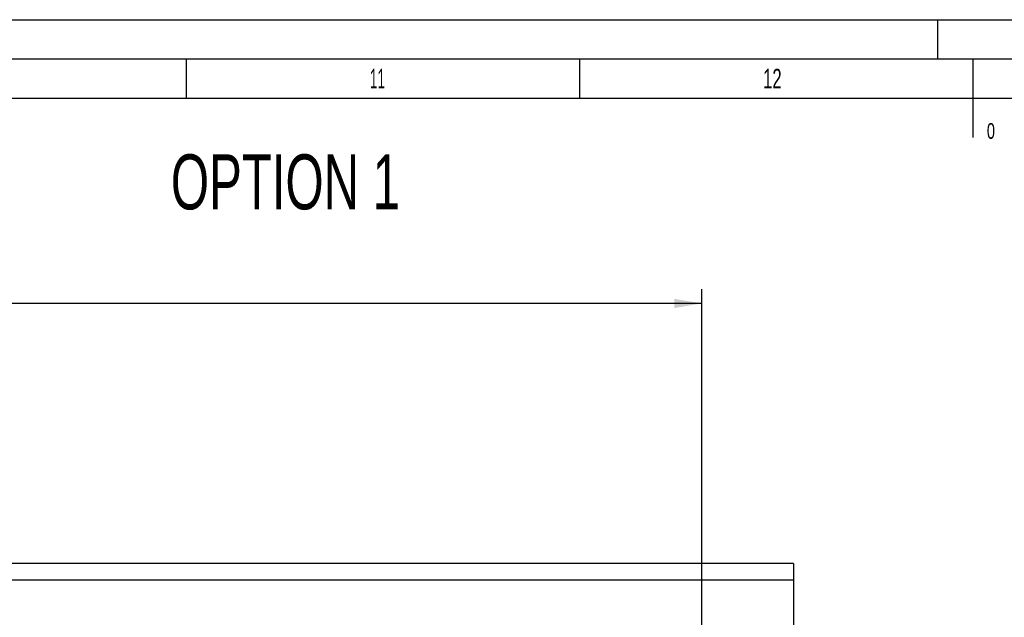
# Model space of a CAD drawing. Header units: millimetres. Extents: x 0 to 1189, y 0 to 841.
# Tile 123 of 131: x 473 to 598, y 765 to 841. Entities that reach past the tile are written whole.
import ezdxf
from ezdxf.enums import TextEntityAlignment as Align

# ---------------------------------------------------------------- set-up
doc = ezdxf.new("R2010")
doc.units = ezdxf.units.MM
doc.header["$LTSCALE"] = 65.395
doc.layers.get('0').update_dxf_attribs({"linetype": 'CONTINUOUS'})
for name, color, linetype in [('25087_000000_TLKGS_MARKETING_ABL1591', 7, 'CONTINUOUS'), ('25087_030000_TLKGS_V_ABL1592', 7, 'CONTINUOUS'), ('25087_700000_TLKGS_V_ABL1593', 7, 'CONTINUOUS'), ('25087_727000_27_SIMPLE1_B_ABL1594', 7, 'CONTINUOUS'), ('25087_727000_27_SIMPLE1_T1_B_PBL1595', 7, 'CONTINUOUS'), ('new_view_8_VBL1588', 7, 'CONTINUOUS')]:
    doc.layers.add(name, color=color, linetype=linetype)
doc.styles.get("Standard").update_dxf_attribs({"font": 'txt', "width": 0.6})
doc.styles.add('TEXTSTYLE_2', font='txt')
doc.dimstyles.new('DIMSTYLE_2', dxfattribs={"dimtxt": 3.5, "dimasz": 3.5, "dimexe": 1.8, "dimexo": 0, "dimgap": 0.875, "dimtad": 1, "dimlfac": 25, "dimdsep": 46, "dimtxsty": 'Standard', "dimblk": '_FILLED', "dimblk1": '_FILLED', "dimblk2": '_FILLED', "dimcen": 0.09, "dimadec": 0, "dimazin": 0, "dimtp": 2, "dimtm": 2, "dimtfac": 1, "dimtofl": 0, "dimtmove": 0, "dimatfit": 3, "dimldrblk": '_FILLED', "dimfxl": 1, "dimtolj": 1, "dimarcsym": 0})

# ---------------------------------------------------------------- blocks, each defined once
blk = doc.blocks.new('_FILLED')
at = {"color": 0, "linetype": 'ByBlock'}
blk.add_solid([(0, 0), (-1, 0.167), (-1, -0.167)], dxfattribs=at)
blk = doc.blocks.new('*D12')
at = {"color": 2, "linetype": 'Continuous'}
for p, q in [((371.92, 794.92), (371.92, 806.71)), ((560, 740.6), (560, 806.71)), ((371.92, 804.91), (465.96, 804.91)), ((560, 804.91), (465.96, 804.91))]:
    blk.add_line(p, q, dxfattribs=at)
at = {"color": 2, "linetype": 'Continuous', "xscale": 3.5, "yscale": 3.5, "zscale": 3.5, "rotation": 180}
blk.add_blockref('_FILLED', (371.92, 804.91), dxfattribs=at)
at = {"color": 2, "linetype": 'Continuous', "xscale": 3.5, "yscale": 3.5, "zscale": 3.5}
blk.add_blockref('_FILLED', (560, 804.91), dxfattribs=at)
at = {"color": 2, "linetype": 'Continuous', "width": 0.690476}
blk.add_text('4702', height=3.5, dxfattribs=at).set_placement((465.96, 805.79), align=Align.CENTER)
blk = doc.blocks.new('25087_727000_27_SIMPLE1_T1_B_PBL1595', base_point=(472.17, 762.17))
at = {"layer": '25087_727000_27_SIMPLE1_T1_B_PBL1595', "color": 7, "linetype": 'Continuous'}
for p, q in [((571.68, 771.82), (429.95, 771.82)), ((571.68, 771.82), (571.68, 737.16)), ((571.68, 769.7), (429.95, 769.7))]:
    blk.add_line(p, q, dxfattribs=at)
blk = doc.blocks.new('25087_727000_27_SIMPLE1_B_ABL1594', base_point=(476.27, 729.39))
at = {"layer": '25087_727000_27_SIMPLE1_T1_B_PBL1595'}
blk.add_blockref('25087_727000_27_SIMPLE1_T1_B_PBL1595', (472.17, 762.17), dxfattribs=at)
blk = doc.blocks.new('25087_700000_TLKGS_V_ABL1593', base_point=(476.27, 729.39))
at = {"layer": '25087_727000_27_SIMPLE1_B_ABL1594'}
blk.add_blockref('25087_727000_27_SIMPLE1_B_ABL1594', (476.27, 729.39), dxfattribs=at)
blk = doc.blocks.new('25087_030000_TLKGS_V_ABL1592', base_point=(476.63, 729.39))
at = {"layer": '25087_700000_TLKGS_V_ABL1593'}
blk.add_blockref('25087_700000_TLKGS_V_ABL1593', (476.27, 729.39), dxfattribs=at)
blk = doc.blocks.new('25087_000000_TLKGS_MARKETING_ABL1591', base_point=(467.4, 729.39))
at = {"layer": '25087_030000_TLKGS_V_ABL1592'}
blk.add_blockref('25087_030000_TLKGS_V_ABL1592', (476.63, 729.39), dxfattribs=at)
blk = doc.blocks.new('NEW_VIEW_8_VBL1588', base_point=(537.26, 718.37))
at = {"layer": '25087_000000_TLKGS_MARKETING_ABL1591'}
blk.add_blockref('25087_000000_TLKGS_MARKETING_ABL1591', (467.4, 729.39), dxfattribs=at)

msp = doc.modelspace()

# ---------------------------------------------------------------- linework, layer by layer
at = {"color": 5, "linetype": 'Continuous'}
for p, q in [((0, 841), (1189, 841)), ((590, 836), (590, 841)), ((494.5, 831), (494.5, 836)), ((544.5, 831), (544.5, 836)), ((10, 831), (1179, 831))]:
    msp.add_line(p, q, dxfattribs=at)
at = {"color": 6, "linetype": 'Continuous'}
for p, q in [((5, 836), (1184, 836)), ((594.5, 826), (594.5, 836))]:
    msp.add_line(p, q, dxfattribs=at)

# ---------------------------------------------------------------- block references
at = {"layer": 'new_view_8_VBL1588'}
msp.add_blockref('NEW_VIEW_8_VBL1588', (537.26107, 718.3732), dxfattribs=at)

# ---------------------------------------------------------------- texts
at = {"color": 5, "linetype": 'Continuous', "style": 'TEXTSTYLE_2'}
for s, width, p in [('11', 0.52381, (517.806, 832.248)), ('12', 0.630952, (567.806, 832.248))]:
    msp.add_text(s, height=2.50001, dxfattribs=dict(at, width=width)).set_placement(p)
at = {"color": 5, "linetype": 'Continuous', "style": 'TEXTSTYLE_2', "width": 0.690476}
msp.add_text('0', height=2, dxfattribs=at).set_placement((596.75812, 825.84585), align=Align.CENTER)
at = {"color": 2, "linetype": 'Continuous', "width": 0.666667}
msp.add_text('OPTION 1', height=7, dxfattribs=at).set_placement((492.52, 816.86927))

# ---------------------------------------------------------------- dimensions: what is measured, and where the dimension line sits
at = {"color": 2, "linetype": 'Continuous'}
dim = msp.add_linear_dim(base=(371.92, 804.91368), p1=(560, 740.6), p2=(371.92, 794.92), angle=180, dimstyle='DIMSTYLE_2', dxfattribs=at)
dim.commit()
dim.dimension.update_dxf_attribs({"geometry": '*D12', "text_midpoint": (465.62667, 804.91368), "dimtype": 160})

doc.saveas('drawing.dxf')
